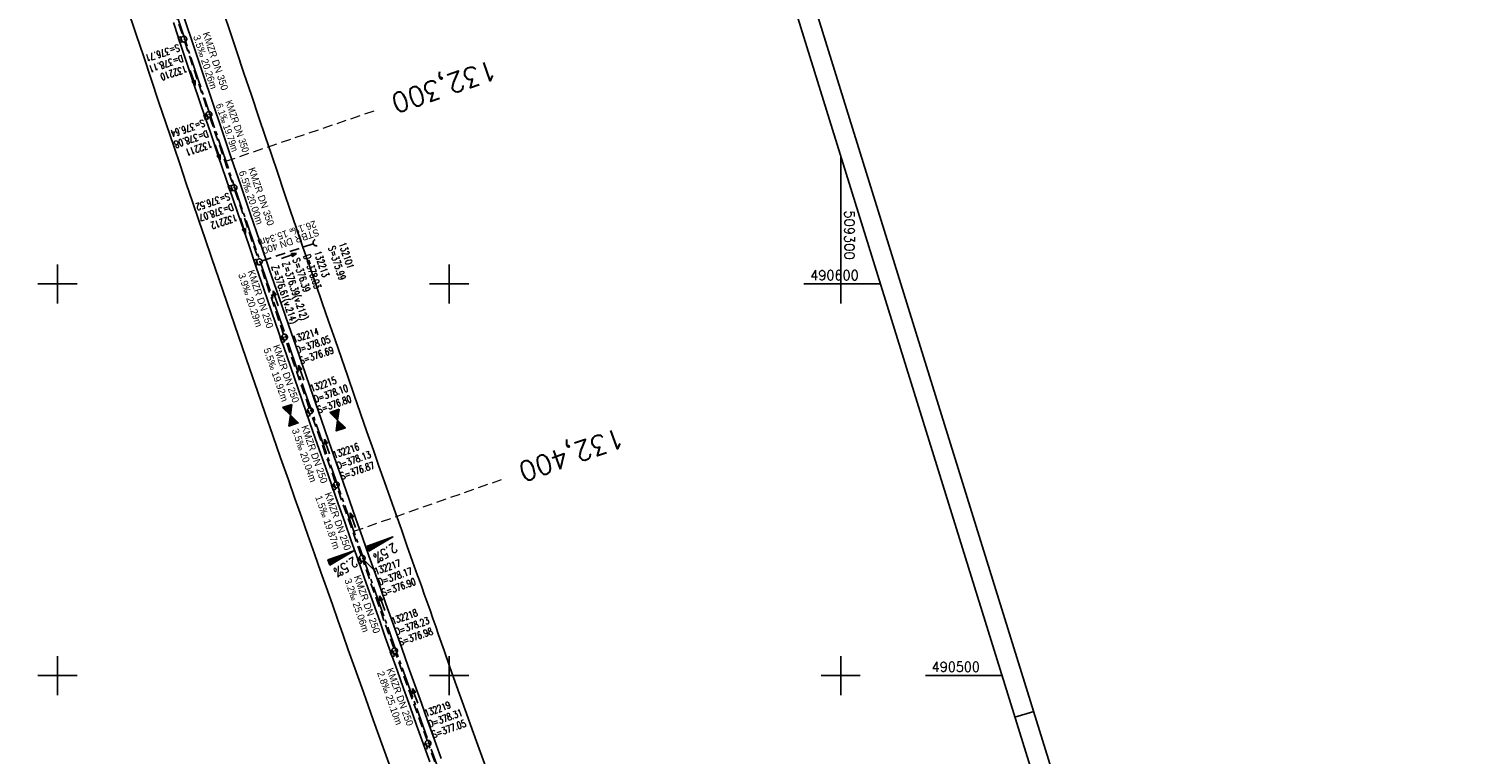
# Model space of a CAD drawing. Extents: x 508839 to 509459, y 490049 to 491221.
# Tile 4 of 9: x 509093 to 509459, y 490480 to 490665. Entities that reach past the tile are written whole.
import ezdxf
from ezdxf.enums import TextEntityAlignment as Align

# ---------------------------------------------------------------- set-up
doc = ezdxf.new("R2010")
doc.units = 0
doc.header["$LTSCALE"] = 10
doc.header["$MEASUREMENT"] = 0
for name, pattern in [('ACHSE', [5.5, 4, -0.5, 0.5, -0.5]), ('LT00', [0]), ('LT17', [0.15, 0.1, -0.05]), ('STRICHLINIE2', [0.375, 0.25, -0.125])]:
    doc.linetypes.add(name, pattern=pattern)
doc.layers.get('0').update_dxf_attribs({"linetype": 'LT00'})
for name, color, linetype in [('-BESCH', 7, 'STRICHLINIE2'), ('-BKAN003', 140, 'LT00'), ('-BSCH003', 5, 'LT00'), ('-Halt-Pfeil', 4, 'LT00'), ('A-TEXT-KILOMETER', 30, 'LT17'), ('AX-020', 250, 'ACHSE'), ('HTP_OST', 11, 'LT00'), ('HTP_WEST', 11, 'LT00'), ('QUER_OST', 11, 'LT00'), ('QUER_WEST', 11, 'LT00'), ('RAHMEN', 250, 'Continuous'), ('V_BFBR_BAB', 250, 'LT00'), ('V_KA_PRUF', 182, 'LT00'), ('V_RASTER', 250, 'LT00'), ('V_SINKK', 182, 'LT00'), ('V_UK_DURCH', 182, 'LT00')]:
    doc.layers.add(name, color=color, linetype=linetype)
doc.styles.add('Haltungsbeschriftung', font='ARIAL.TTF', dxfattribs={"width": 0.75})
doc.styles.add('Kilometrierung', font='romans.shx')
doc.styles.add('ROMANS', font='romans.shx', dxfattribs={"width": 0.8})
doc.styles.get("Standard").update_dxf_attribs({"font": 'romans.shx', "width": 0.8})

# ---------------------------------------------------------------- blocks, each defined once
blk = doc.blocks.new('SYMB1107')
at = {"color": 0, "linetype": 'ByBlock'}
for points in [[(-0.2, 0), (-0.196157, 0.039018), (-0.184776, 0.076537), (-0.166294, 0.111114), (-0.141421, 0.141421), (-0.111114, 0.166294), (-0.076537, 0.184776), (-0.039018, 0.196157), (0, 0.2)], [(0, 0.2), (0.039018, 0.196157), (0.076537, 0.184776), (0.111114, 0.166294), (0.141421, 0.141421), (0.166294, 0.111114), (0.184776, 0.076537), (0.196157, 0.039018), (0.2, 0)]]:
    blk.add_lwpolyline(points, dxfattribs=at)
blk = doc.blocks.new('SYMB0003')
at = {"color": 0, "linetype": 'ByBlock'}
for p, q in [((-0.015712, 0), (0.010166, 0.012015)), ((0, -0.021257), (-0.015712, 0)), ((0.010166, 0.012015), (0, -0.021257))]:
    blk.add_line(p, q, dxfattribs=at)
for points in [[(-0.031395, 0.499013), (-0.093691, 0.491144), (-0.154509, 0.475528), (-0.21289, 0.452414), (-0.267913, 0.422164), (-0.318712, 0.385257), (-0.364484, 0.342274), (-0.404509, 0.293893), (-0.438154, 0.240877), (-0.464888, 0.184062), (-0.484292, 0.124345), (-0.496058, 0.062667), (-0.5, 0)], [(-0.5, 0), (-0.496058, -0.062667), (-0.484292, -0.124345), (-0.464888, -0.184062), (-0.438154, -0.240877), (-0.404509, -0.293893), (-0.364485, -0.342274), (-0.318712, -0.385257), (-0.267914, -0.422164), (-0.21289, -0.452414), (-0.154509, -0.475529), (-0.093691, -0.491144), (-0.031395, -0.499014), (0.031395, -0.499014)], [(0.5, 0), (0.496057, 0.062667), (0.484292, 0.124345), (0.464888, 0.184062), (0.438153, 0.240877), (0.404509, 0.293893), (0.364484, 0.342274), (0.318712, 0.385257), (0.267913, 0.422164), (0.21289, 0.452414), (0.154509, 0.475528), (0.093691, 0.491144), (0.031395, 0.499013), (-0.031395, 0.499013)], [(0.031395, -0.499014), (0.093691, -0.491144), (0.154509, -0.475529), (0.21289, -0.452414), (0.267914, -0.422164), (0.318712, -0.385257), (0.364485, -0.342274), (0.404509, -0.293893), (0.438154, -0.240877), (0.464889, -0.184062), (0.484292, -0.124345), (0.496058, -0.062667), (0.5, 0)]]:
    blk.add_lwpolyline(points, dxfattribs=at)
blk = doc.blocks.new('SYMB0652')
at = {"color": 0, "linetype": 'ByBlock'}
blk.add_polyline3d([(-0.15, -0.075, 0), (0.15, -0.075, 0), (0.15, 0.075, 0), (-0.15, 0.075, 0), (-0.15, -0.075, 0)], dxfattribs=at)
blk = doc.blocks.new('SYMB0070')
at = {"color": 0, "linetype": 'ByBlock'}
for p, q in [((-0.5, 0), (0.2, 0)), ((0.5, 0), (0.2, 0.1)), ((0.2, 0.1), (0.2, 0)), ((0.468, 0), (0.21, 0.086)), ((0.21, 0.086), (0.21, -0.086)), ((0.21, -0.086), (0.468, 0)), ((0.22, -0.072), (0.437, 0)), ((0.23, -0.058), (0.405, 0)), ((0.24, -0.045), (0.374, 0)), ((0.342, 0), (0.25, 0.031)), ((0.25, 0.031), (0.25, -0.031)), ((0.25, -0.031), (0.342, 0)), ((0.26, -0.017), (0.31, 0)), ((0.27, -0.003), (0.279, 0))]:
    blk.add_line(p, q, dxfattribs=at)
for points in [[(0.2, 0), (0.2, -0.1), (0.5, 0)], [(0.437, 0), (0.22, 0.072), (0.22, -0.072)], [(0.405, 0), (0.23, 0.058), (0.23, -0.058)], [(0.374, 0), (0.24, 0.045), (0.24, -0.045)], [(0.31, 0), (0.26, 0.017), (0.26, -0.017)], [(0.279, 0), (0.27, 0.003), (0.27, -0.003)]]:
    blk.add_lwpolyline(points, dxfattribs=at)
blk = doc.blocks.new('SYMB0072')
at = {"color": 0, "linetype": 'ByBlock'}
for p, q in [((-0.5, -0.25), (-0.5, 0.25)), ((-0.5, 0.25), (0, 0)), ((-0.5, -0.25), (-0.5, 0.25)), ((0, 0), (-0.5, -0.25)), ((-0.48, -0.24), (-0.48, 0.24)), ((-0.46, -0.23), (-0.46, 0.23)), ((-0.44, -0.22), (-0.44, 0.22)), ((-0.42, -0.21), (-0.42, 0.21)), ((-0.4, -0.2), (-0.4, 0.2)), ((-0.38, -0.19), (-0.38, 0.19)), ((-0.36, -0.18), (-0.36, 0.18)), ((-0.34, -0.17), (-0.34, 0.17)), ((-0.32, -0.16), (-0.32, 0.16)), ((-0.3, -0.15), (-0.3, 0.15)), ((-0.28, -0.14), (-0.28, 0.14)), ((-0.26, -0.13), (-0.26, 0.13)), ((-0.24, -0.12), (-0.24, 0.12)), ((-0.22, -0.11), (-0.22, 0.11)), ((-0.2, -0.1), (-0.2, 0.1)), ((-0.18, -0.09), (-0.18, 0.09)), ((-0.16, -0.08), (-0.16, 0.08)), ((-0.14, -0.07), (-0.14, 0.07)), ((-0.12, -0.06), (-0.12, 0.06)), ((-0.1, -0.05), (-0.1, 0.05)), ((-0.08, -0.04), (-0.08, 0.04)), ((-0.06, -0.03), (-0.06, 0.03)), ((-0.04, -0.02), (-0.04, 0.02)), ((-0.02, -0.01), (-0.02, 0.01)), ((0.02, -0.01), (0.02, 0.01)), ((0.04, -0.02), (0.04, 0.02)), ((0.06, -0.03), (0.06, 0.03)), ((0.08, -0.04), (0.08, 0.04)), ((0.1, -0.05), (0.1, 0.05)), ((0.12, -0.06), (0.12, 0.06)), ((0.14, -0.07), (0.14, 0.07)), ((0.16, -0.08), (0.16, 0.08)), ((0.18, -0.09), (0.18, 0.09)), ((0.2, -0.1), (0.2, 0.1)), ((0.22, -0.11), (0.22, 0.11)), ((0.24, -0.12), (0.24, 0.12)), ((0.26, -0.13), (0.26, 0.13)), ((0.28, -0.14), (0.28, 0.14)), ((0.3, -0.15), (0.3, 0.15)), ((0.32, -0.16), (0.32, 0.16)), ((0.34, -0.17), (0.34, 0.17)), ((0.36, -0.18), (0.36, 0.18)), ((0.38, -0.19), (0.38, 0.19)), ((0.4, -0.2), (0.4, 0.2)), ((0.42, -0.21), (0.42, 0.21)), ((0.44, -0.22), (0.44, 0.22)), ((0.46, -0.23), (0.46, 0.23)), ((0.48, -0.24), (0.48, 0.24)), ((0.5, -0.25), (0.5, 0.25))]:
    blk.add_line(p, q, dxfattribs=at)
blk.add_lwpolyline([(0, 0), (0.5, 0.25), (0.5, -0.25), (0, 0)], dxfattribs=at)

msp = doc.modelspace()

# ---------------------------------------------------------------- linework, layer by layer
at = {"layer": '-BESCH'}
for p, q in [((509126.23, 490680.58), (509132.03, 490663.25)), ((509132.51, 490661.82), (509138.43, 490644.02)), ((509138.91, 490642.6), (509144.82, 490625.3)), ((509145.3, 490623.88), (509151.27, 490606.36)), ((509152.22, 490605.89), (509165.28, 490610.31)), ((509157.74, 490587.14), (509151.75, 490604.94)), ((509164.3, 490568.33), (509158.23, 490585.72)), ((509170.94, 490549.42), (509164.8, 490566.92)), ((509177.55, 490530.68), (509171.43, 490548)), ((509185.84, 490507.03), (509178.04, 490529.26)), ((509194.37, 490483.42), (509186.34, 490505.62)), ((509202.66, 490460.31), (509194.88, 490482.01))]:
    msp.add_line(p, q, dxfattribs=at)
at = {"layer": '-BSCH003'}
msp.add_line((509177.79, 490529.97), (509181.3, 490526.48), dxfattribs=at)
at = {"layer": 'A-TEXT-KILOMETER', "lineweight": 0, "ltscale": 2.5}
for p, q in [((509142.97, 490631.36), (509180.85, 490644.22)), ((509175.66, 490536.85), (509213.4, 490550.08))]:
    msp.add_line(p, q, dxfattribs=at)
at = {"layer": 'AX-020', "ltscale": 0.2, "flags": 128}
msp.add_lwpolyline([(508992.16, 491154.8), (508993.14, 491150.41), (508996.87, 491134.1), (509000.68, 491117.81), (509004.55, 491101.53), (509008.48, 491085.26), (509012.49, 491069.02), (509016.56, 491052.79), (509020.69, 491036.57), (509024.89, 491020.37), (509029.15, 491004.19), (509033.47, 490988.02), (509037.84, 490971.87), (509042.28, 490955.74), (509046.77, 490939.62), (509051.32, 490923.52), (509055.92, 490907.43), (509060.58, 490891.36), (509065.28, 490875.3), (509070.04, 490859.26), (509074.85, 490843.23), (509079.71, 490827.22), (509084.61, 490811.22), (509089.56, 490795.23), (509094.56, 490779.26), (509099.6, 490763.31), (509104.68, 490747.37), (509109.8, 490731.44), (509114.97, 490715.52), (509120.17, 490699.62), (509125.41, 490683.72), (509130.69, 490667.85), (509136, 490651.98), (509141.35, 490636.12), (509146.74, 490620.28), (509152.15, 490604.45), (509157.6, 490588.63), (509163.08, 490572.81), (509168.58, 490557.01), (509174.12, 490541.22), (509176.36, 490534.86), (509185.79, 490508.19), (509195.3, 490481.56), (509204.88, 490454.94), (509214.54, 490428.36), (509224.28, 490401.8), (509234.09, 490375.28), (509243.97, 490348.77), (509253.93, 490322.3), (509263.96, 490295.86), (509272.59, 490273.31)], dxfattribs=at)
at = {"layer": 'QUER_OST'}
for p, q in [((509181.93, 490534.09), (509182.2, 490533.34)), ((509182.46, 490533.5), (509182.22, 490534.19)), ((509182.5, 490534.29), (509182.72, 490533.65)), ((509182.98, 490533.81), (509182.78, 490534.39)), ((509183.06, 490534.48), (509183.25, 490533.97)), ((509183.51, 490534.12), (509183.35, 490534.58)), ((509183.63, 490534.68), (509183.77, 490534.28)), ((509184.04, 490534.43), (509183.91, 490534.78)), ((509184.2, 490534.88), (509184.3, 490534.59)), ((509184.56, 490534.75), (509184.48, 490534.98)), ((509184.76, 490535.08), (509184.83, 490534.9)), ((509185.09, 490535.06), (509185.05, 490535.18)), ((509185.33, 490535.28), (509185.35, 490535.22)), ((509185.61, 490535.37), (509185.61, 490535.38)), ((509179.1, 490533.09), (509179.56, 490531.78)), ((509179.83, 490531.93), (509179.39, 490533.19)), ((509179.67, 490533.29), (509180.09, 490532.09)), ((509180.35, 490532.25), (509179.95, 490533.39)), ((509180.23, 490533.49), (509180.62, 490532.4)), ((509180.88, 490532.56), (509180.52, 490533.59)), ((509180.8, 490533.69), (509181.14, 490532.72)), ((509181.41, 490532.87), (509181.08, 490533.79)), ((509181.37, 490533.89), (509181.67, 490533.03)), ((509181.93, 490533.19), (509181.65, 490533.99))]:
    msp.add_line(p, q, dxfattribs=at)
msp.add_lwpolyline([(509179.52, 490531.75), (509179.06, 490533.07), (509185.66, 490535.4), (509179.52, 490531.75)], dxfattribs=at)
at = {"layer": 'QUER_WEST'}
for p, q in [((509171.93, 490529.68), (509171.65, 490530.48)), ((509171.93, 490530.58), (509172.19, 490529.83)), ((509172.46, 490529.99), (509172.21, 490530.68)), ((509172.5, 490530.78), (509172.72, 490530.14)), ((509172.98, 490530.3), (509172.78, 490530.88)), ((509173.06, 490530.98), (509173.24, 490530.46)), ((509173.51, 490530.61), (509173.35, 490531.08)), ((509173.63, 490531.18), (509173.77, 490530.77)), ((509174.03, 490530.93), (509173.91, 490531.28)), ((509174.19, 490531.37), (509174.3, 490531.08)), ((509174.56, 490531.24), (509174.48, 490531.47)), ((509174.76, 490531.57), (509174.82, 490531.39)), ((509175.09, 490531.55), (509175.04, 490531.67)), ((509175.33, 490531.77), (509175.35, 490531.71)), ((509175.61, 490531.86), (509175.61, 490531.87)), ((509169.1, 490529.58), (509169.56, 490528.27)), ((509169.83, 490528.43), (509169.38, 490529.68)), ((509169.67, 490529.78), (509170.09, 490528.58)), ((509170.35, 490528.74), (509169.95, 490529.88)), ((509170.23, 490529.98), (509170.61, 490528.89)), ((509170.88, 490529.05), (509170.52, 490530.08)), ((509170.8, 490530.18), (509171.14, 490529.21)), ((509171.4, 490529.36), (509171.08, 490530.28)), ((509171.36, 490530.38), (509171.67, 490529.52))]:
    msp.add_line(p, q, dxfattribs=at)
msp.add_lwpolyline([(509169.52, 490528.24), (509169.05, 490529.56), (509175.66, 490531.89), (509169.52, 490528.24)], dxfattribs=at)
at = {"layer": 'RAHMEN'}
msp.add_line((509349.3, 490490.84), (509344.52, 490489.35), dxfattribs=at)
for points in [[(508838.81, 491133.36), (509175.38, 490049.41), (509459.02, 490137.48), (509122.45, 491221.43), (508838.81, 491133.36)], [(508851, 491110.97), (509125.29, 490227.57), (509399.38, 490312.68), (509125.09, 491196.07), (508851, 491110.97)]]:
    msp.add_lwpolyline(points, dxfattribs=at)
at = {"layer": 'V_BFBR_BAB'}
for points in [[(509117.73, 490670.81), (509120.09, 490663.71), (509122, 490658), (509123.9, 490652.28), (509125.82, 490646.57), (509127.73, 490640.87), (509129.66, 490635.16), (509131.27, 490630.43), (509132.88, 490625.7), (509134.49, 490620.98), (509136.11, 490616.25), (509137.73, 490611.53), (509139.35, 490606.8), (509141.3, 490601.1), (509143.26, 490595.4), (509145.21, 490589.69), (509147.17, 490583.99), (509149.13, 490578.29), (509151.08, 490572.62), (509153.04, 490566.95), (509155, 490561.28), (509156.97, 490555.62), (509158.95, 490549.96), (509160.6, 490545.24), (509162.26, 490540.53), (509163.93, 490535.82), (509165.59, 490531.11), (509167.26, 490526.4), (509168.92, 490521.69), (509170.26, 490517.91), (509171.59, 490514.13), (509172.92, 490510.36), (509174.26, 490506.58), (509175.59, 490502.8), (509178.1, 490495.75), (509180.61, 490488.69), (509183.14, 490481.64), (509185.67, 490474.6)], [(509209.38, 490476.62), (509207.36, 490482.25), (509205.91, 490486.27), (509204.46, 490490.3), (509203.02, 490494.32), (509201.57, 490498.35), (509200.14, 490502.38), (509198.71, 490506.41), (509197.3, 490510.45), (509196.58, 490512.52), (509195.85, 490514.6), (509195.13, 490516.67), (509194.4, 490518.74), (509193.66, 490520.81), (509192.92, 490522.88), (509192.16, 490524.94), (509191.93, 490525.54), (509191.49, 490526.75), (509191.07, 490527.95), (509190.64, 490529.16), (509189.22, 490533.22), (509187.8, 490537.28), (509186.37, 490541.34), (509184.94, 490545.39), (509183.51, 490549.45), (509182.08, 490553.51), (509180.65, 490557.57), (509179.01, 490562.26), (509177.38, 490566.95), (509175.75, 490571.65), (509174.12, 490576.34), (509172.5, 490581.04), (509170.87, 490585.73), (509169.23, 490590.47), (509167.59, 490595.2), (509165.95, 490599.93), (509164.32, 490604.67), (509162.68, 490609.4), (509161.06, 490614.14), (509159.44, 490618.86), (509157.83, 490623.59), (509156.23, 490628.32), (509154.63, 490633.05), (509153.03, 490637.78), (509151.43, 490642.51), (509149.52, 490648.18), (509147.61, 490653.84), (509145.71, 490659.51), (509143.81, 490665.18), (509141.91, 490670.85)], [(509195.08, 490477.97), (509193.39, 490482.64), (509191.71, 490487.32), (509190.03, 490492), (509188.36, 490496.68), (509186.69, 490501.36), (509185.03, 490506.05), (509183.69, 490509.85), (509182.35, 490513.65), (509181.01, 490517.45), (509179.67, 490521.26), (509178.33, 490525.06), (509176.67, 490529.75), (509175.02, 490534.45), (509173.36, 490539.14), (509171.7, 490543.83), (509170.05, 490548.53), (509168.4, 490553.22), (509166.41, 490558.9), (509164.43, 490564.58), (509162.46, 490570.27), (509160.5, 490575.96), (509158.54, 490581.64), (509156.59, 490587.31), (509154.65, 490592.97), (509152.71, 490598.64), (509150.76, 490604.31), (509148.82, 490609.97), (509146.87, 490615.66), (509144.93, 490621.34), (509142.98, 490627.03), (509141.04, 490632.72), (509139.11, 490638.41), (509136.71, 490645.49), (509134.32, 490652.58), (509131.94, 490659.68), (509129.57, 490666.78)], [(509132.43, 490667.72), (509134.8, 490660.63), (509137.18, 490653.54), (509139.57, 490646.46), (509141.96, 490639.37), (509144.37, 490632.25), (509146.79, 490625.13), (509149.21, 490618.01), (509151.64, 490610.89), (509154.07, 490603.78), (509156.51, 490596.68), (509158.95, 490589.58), (509161.41, 490582.48), (509163.37, 490576.81), (509165.34, 490571.14), (509167.31, 490565.48), (509169.29, 490559.81), (509171.27, 490554.15), (509172.91, 490549.43), (509174.56, 490544.72), (509176.21, 490540.01), (509177.87, 490535.3), (509179.53, 490530.59), (509181.19, 490525.88), (509182.53, 490522.11), (509183.87, 490518.34), (509185.21, 490514.58), (509186.55, 490510.81), (509187.9, 490507.04), (509189.57, 490502.35), (509191.24, 490497.65), (509192.91, 490492.95), (509194.58, 490488.26), (509196.25, 490483.56), (509197.93, 490478.87)]]:
    msp.add_lwpolyline(points, dxfattribs=at)
at = {"layer": 'V_RASTER'}
for p, q in [((509300, 490632.75), (509300, 490595)), ((509100, 490605), (509100, 490595)), ((509200, 490595), (509200, 490605)), ((509105, 490600), (509095, 490600)), ((509205, 490600), (509195, 490600)), ((509310.17, 490600), (509290.58, 490600)), ((509100, 490505), (509100, 490495)), ((509200, 490495), (509200, 490505)), ((509300, 490505), (509300, 490495)), ((509095, 490500), (509105, 490500)), ((509195, 490500), (509205, 490500)), ((509295, 490500), (509305, 490500)), ((509321.63, 490500), (509341.22, 490500))]:
    msp.add_line(p, q, dxfattribs=at)

# ---------------------------------------------------------------- block references
at = {"layer": '-Halt-Pfeil', "yscale": 4.000000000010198, "zscale": 4}
for p, xscale, rotation in [((509134.52, 490652.61), 4.00000000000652, 288.4104945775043), ((509140.92, 490633.63), 4.000000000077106, 288.847744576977), ((509147.34, 490614.8), 3.999999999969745, 288.8057945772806), ((509159.09, 490607.16), 3.999999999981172, 18.67985457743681), ((509155.69, 490596.36), 3.99999999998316, 108.6169245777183), ((509162.21, 490577.36), 3.999999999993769, 109.2571345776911), ((509168.81, 490558.5), 4.000000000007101, 109.3236445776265), ((509175.43, 490539.67), 3.999999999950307, 109.4286245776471), ((509182.88, 490518.48), 4.000000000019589, 109.3131645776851), ((509191.29, 490494.86), 3.999999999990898, 109.8835845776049)]:
    msp.add_blockref('SYMB0070', p, dxfattribs=dict(at, xscale=xscale, rotation=rotation))
at = {"layer": 'HTP_OST', "xscale": 5.000000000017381, "yscale": 4.999999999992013, "zscale": 5, "rotation": 289.2221745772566}
msp.add_blockref('SYMB0072', (509171.53, 490565.26), dxfattribs=at)
at = {"layer": 'HTP_WEST', "xscale": 4.999999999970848, "yscale": 4.999999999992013, "zscale": 5, "rotation": 289.1906045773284}
msp.add_blockref('SYMB0072', (509159.45, 490566.49), dxfattribs=at)
at = {"layer": 'V_KA_PRUF', "xscale": 1.499999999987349, "yscale": 1.500000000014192, "zscale": 1.5, "rotation": 287.2494145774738}
for p in [(509132.27, 490662.54), (509138.67, 490643.31), (509145.06, 490624.59), (509151.51, 490605.65), (509157.98, 490586.43), (509164.55, 490567.63), (509171.18, 490548.71), (509177.79, 490529.97), (509186.08, 490506.32), (509194.62, 490482.71)]:
    msp.add_blockref('SYMB0003', p, dxfattribs=at)
at = {"layer": 'V_SINKK', "yscale": 4.500000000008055, "zscale": 4.5}
for p, xscale, rotation in [((509131.32, 490662.41), 4.500000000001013, 108.5622864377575), ((509137.93, 490642.7), 4.500000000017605, 288.3402047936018), ((509144.15, 490624.44), 4.500000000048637, 108.7577996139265), ((509150.64, 490605.54), 4.500000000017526, 288.7151084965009), ((509157.41, 490585.77), 4.500000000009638, 289.3071087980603), ((509163.93, 490566.93), 4.499999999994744, 109.3012879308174), ((509170.51, 490548.1), 4.499999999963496, 109.1543097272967), ((509177.12, 490529.26), 4.499999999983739, 109.4670234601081), ((509185.51, 490505.58), 4.499999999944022, 109.4897810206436), ((509193.97, 490481.94), 4.49999999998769, 109.9670413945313)]:
    msp.add_blockref('SYMB0652', p, dxfattribs=dict(at, xscale=xscale, rotation=rotation))
at = {"layer": 'V_UK_DURCH', "xscale": 4.000000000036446, "yscale": 4.000000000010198, "zscale": 4, "rotation": 108.6607156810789}
msp.add_blockref('SYMB1107', (509166.04, 490610.57), dxfattribs=at)

# ---------------------------------------------------------------- texts
at = {"layer": '-BKAN003', "style": 'Haltungsbeschriftung'}
for s, rotation, width, p in [('3.5‰ 20.26m', 288.4105, 0.95, (509134.6, 490663.2)), ('KMZR DN 350', 288.4105, 0.95, (509137.03, 490664.01)), ('6.1‰ 19.79m', 288.8477, 0.85, (509140.37, 490645.74)), ('KMZR DN 350', 288.8477, 0.85, (509142.79, 490646.57)), ('KMZR DN 350', 288.8058, 0.95, (509148.68, 490629.41)), ('6.5‰ 20.00m', 288.8058, 0.95, (509146.26, 490628.59)), ('26.1‰ 15.34m', 198.6798, 0.95, (509165.73, 490616.26)), ('STBR DN 400', 198.6798, 0.95, (509166.45, 490614.14)), ('3.9‰ 20.29m', 288.6169, 0.95, (509146.1, 490602.41)), ('KMZR DN 250', 288.6169, 0.95, (509148.52, 490603.23)), ('5.5‰ 19.92m', 289.2571, 0.95, (509152.55, 490583.3)), ('KMZR DN 250', 289.2571, 0.95, (509154.97, 490584.15)), ('KMZR DN 250', 289.3237, 0.95, (509162.2, 490563.57)), ('3.5‰ 20.04m', 289.3237, 0.95, (509159.79, 490562.72)), ('1.5‰ 19.87m', 289.4286, 0.95, (509165.75, 490545.59)), ('KMZR DN 250', 289.4286, 0.95, (509168.17, 490546.44)), ('3.2‰ 25.06m', 289.3132, 0.95, (509173.22, 490524.41)), ('KMZR DN 250', 289.3132, 0.95, (509175.63, 490525.26)), ('2.8‰ 25.10m', 289.8836, 0.95, (509181.57, 490500.7)), ('KMZR DN 250', 289.8836, 0.95, (509183.97, 490501.57))]:
    msp.add_text(s, height=1.8, rotation=rotation, dxfattribs=dict(at, width=width)).set_placement(p)
at = {"layer": '-BSCH003', "width": 0.75}
for s, rotation, p in [('S=376.71', 198.4105, (509130.85, 490661.27)), ('D=378.11', 198.4105, (509131.76, 490658.54)), ('132210', 198.4105, (509132.67, 490655.81)), ('S=376.64', 198.8477, (509137.25, 490642.04)), ('D=378.08', 198.8477, (509138.18, 490639.31)), ('132211', 198.8477, (509139.11, 490636.59)), ('S=376.52', 198.8058, (509143.65, 490623.31)), ('D=378.07', 198.8058, (509144.57, 490620.59)), ('132212', 198.8058, (509145.5, 490617.86)), ('D=378.03', 288.6799, (509162.75, 490607.19)), ('132213', 288.6799, (509165.48, 490608.11)), ('S=375.99', 288.6799, (509169.1, 490609.34)), ('132101', 288.6799, (509171.83, 490610.26)), ('Z=376.61(v.214)', 288.6799, (509154.57, 490604.42)), ('Z=376.39(v.212)', 288.6799, (509157.3, 490605.35)), ('S=376.39', 288.6799, (509160.03, 490606.27)), ('132214', 18.6169, (509160.31, 490584.95)), ('D=378.05', 18.6169, (509161.23, 490582.22)), ('S=376.69', 18.6169, (509162.15, 490579.5)), ('132215', 19.2571, (509164.85, 490572.4)), ('D=378.10', 19.2571, (509165.8, 490569.68)), ('S=376.80', 19.2571, (509166.75, 490566.97)), ('132216', 19.3237, (509170.68, 490555.43)), ('D=378.13', 19.3237, (509171.64, 490552.71)), ('S=376.87', 19.3237, (509172.59, 490550)), ('132217', 19.4286, (509181.26, 490525.7)), ('D=378.17', 19.4286, (509182.22, 490522.98)), ('S=376.90', 19.4286, (509183.18, 490520.27)), ('132218', 19.3132, (509185.58, 490513.04)), ('D=378.23', 19.3132, (509186.53, 490510.32)), ('S=376.98', 19.3132, (509187.49, 490507.61)), ('132219', 19.8836, (509194.05, 490489.43)), ('D=378.31', 19.8836, (509195.03, 490486.72)), ('S=377.05', 19.8836, (509196.01, 490484.01))]:
    msp.add_text(s, height=1.8, rotation=rotation, dxfattribs=at).set_placement(p)
at = {"layer": 'A-TEXT-KILOMETER', "style": 'Kilometrierung'}
for s, rotation, p in [('132,300', 199.2494, (509185.58, 490645.83)), ('132,400', 199.5564, (509218.12, 490551.73))]:
    msp.add_text(s, height=5, rotation=rotation, dxfattribs=at).set_placement(p, align=Align.MIDDLE_RIGHT)
at = {"layer": 'QUER_OST', "style": 'ROMANS', "width": 0.8}
msp.add_text('2.5%', height=2.5, rotation=210.7106, dxfattribs=at).set_placement((509185.82, 490533.99))
at = {"layer": 'QUER_WEST', "style": 'ROMANS', "width": 0.8}
msp.add_text('2.5%', height=2.5, rotation=210.7106, dxfattribs=at).set_placement((509175.65, 490530.35))
at = {"layer": 'V_RASTER'}
for s, rotation, width, p in [(' 509300', 270.0012, 0.979, (509301, 490620.48)), (' 490600', 0.0012, 0.962, (509290.58, 490601)), (' 490500', 0.0012, 0.955, (509321.63, 490501))]:
    msp.add_text(s, height=2.5, rotation=rotation, dxfattribs=dict(at, width=width)).set_placement(p)

doc.saveas('drawing.dxf')
